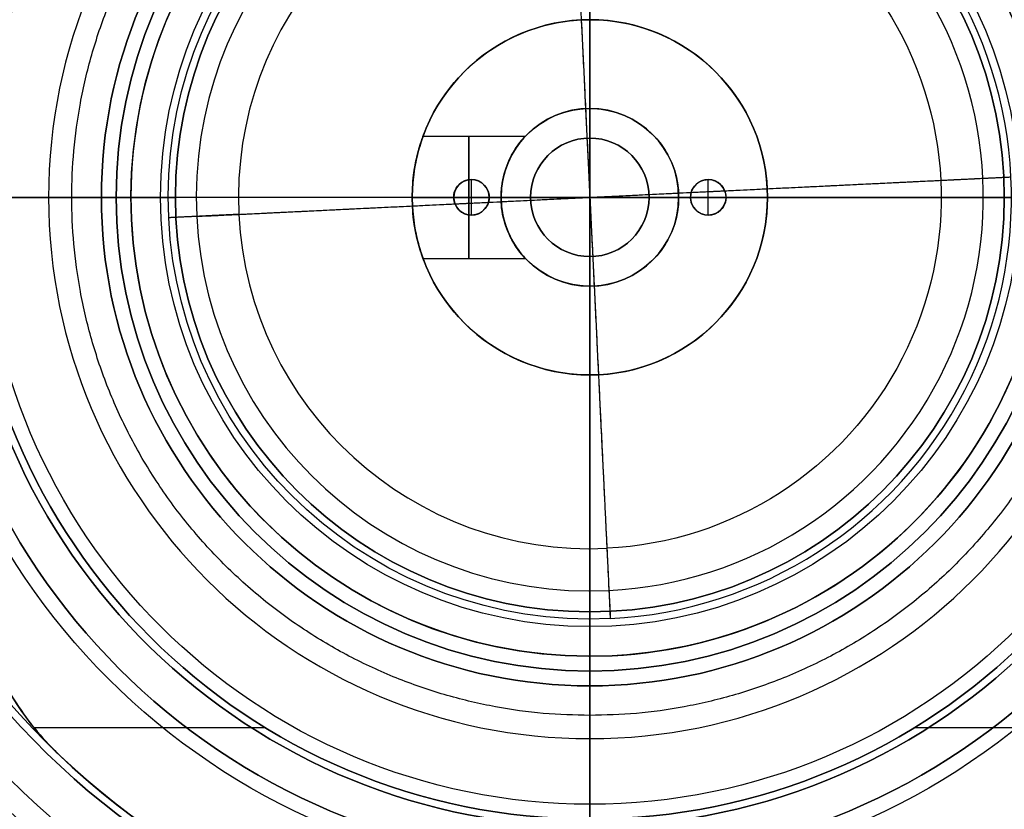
# Model space of a CAD drawing. Header units: millimetres. Extents: x -140 to 140, y -140 to 140.
# Tile 5 of 11: x -19 to 14, y -21 to 6. Entities that reach past the tile are written whole.
import ezdxf

# ---------------------------------------------------------------- set-up
doc = ezdxf.new("R2010")
doc.units = ezdxf.units.MM
doc.layers.add('Layer 01', color=7, linetype='Continuous')

msp = doc.modelspace()

# ---------------------------------------------------------------- linework, layer by layer
at = {"layer": 'Layer 01'}
for p, q in [((0, -16, -20.169), (0, 16, -20.169)), ((0, 3, -10), (0, 6, -10)), ((0, 6, -0.504), (0, 6, -10)), ((0, -6, -10), (0, 6, -10)), ((0, 2, -2.5), (0, 3, -2.5)), ((0, 3, -2.5), (0, 3, -10)), ((-5.633, 2.067, -5), (-2.174, 2.067, -5)), ((0, 2, -2.5), (0, 2, -0.056)), ((-4, -0.6, -2.004), (-4, 0.6, -2.004)), ((4, -0.6, -2.004), (4, 0.6, -2.004)), ((-21, 0, -15.669), (-16, 0, -15.669)), ((-16.5, 0, -14.719), (-21, 0, -14.719)), ((-14.5, 0, -24.669), (-20.5, 0, -24.669)), ((-16, 0, -23.169), (-16, 0, -15.669)), ((-16, 0, -23.169), (-14, 0, -23.169)), ((16, 0, -20.169), (-16, 0, -20.169)), ((-15.5, 0, -21.669), (-15.5, 0, -23.169)), ((-14, 0, -24.169), (-14, 0, -23.169)), ((-6, 0, -10), (6, 0, -10)), ((-6, 0, -10), (-6, 0, -0.504)), ((-4.6, 0, -2.004), (-4.6, 0, -0.295)), ((-4.6, 0, -2.004), (-3.4, 0, -2.004)), ((-3.4, 0, -2.004), (-3.4, 0, -0.161)), ((-2, 0, -2.5), (-3, 0, -2.5)), ((3, 0, -2.5), (2, 0, -2.5)), ((3.4, 0, -2.004), (3.4, 0, -0.161)), ((4.6, 0, -2.004), (4.6, 0, -0.295)), ((6, 0, -10), (6, 0, -0.504)), ((14, 0, -23.169), (16, 0, -23.169)), ((14, 0, -24.169), (14, 0, -23.169)), ((-23, 0, -12.719), (-16.5, 0, -12.719)), ((-15.5, 0, -21.669), (-14.242, 0, -21.669)), ((-14.242, 0, -23.169), (-15.5, 0, -23.169)), ((-3, 0, -10), (-6, 0, -10)), ((6, 0, -10), (3, 0, -10)), ((3.4, 0, -2.004), (4.6, 0, -2.004)), ((-5.633, -2.067, -5), (-2.174, -2.067, -5)), ((0, -3, -2.5), (0, -2, -2.5)), ((0, -2, -2.5), (0, -2, -0.056)), ((0, -6, -10), (0, -3, -10)), ((0, -3, -2.5), (0, -3, -10)), ((0, -6, -0.504), (0, -6, -10)), ((0, -16, -23.169), (0, -14, -23.169)), ((0, -15.5, -21.669), (0, -14.242, -21.669)), ((0, -15.5, -23.169), (0, -14.242, -23.169)), ((0, -20.5, -24.669), (0, -14.5, -24.669)), ((0, -15.5, -21.669), (0, -15.5, -23.169)), ((0, -21, -15.669), (0, -16, -15.669)), ((0, -16, -7.434), (0, -16, -20.169)), ((0, -23, -12.719), (0, -16.5, -12.719)), ((0, -21, -14.719), (0, -16.5, -14.719)), ((0, -16.5, -14.719), (0, -16.5, -12.719)), ((-18.78, -17.902, -20.669), (-10.978, -17.902, -20.669)), ((10.978, -17.902, -20.669), (18.78, -17.902, -20.669))]:
    msp.add_line(p, q, dxfattribs=at)
for radius in [29, 27.749]:
    msp.add_circle((0, 0, -14.669), radius, dxfattribs=at)
at = {"layer": 'Layer 01', "extrusion": (0, 0, -1)}
for centre, radius, start, end in [((0, 0, 105.718), 140, 360, 90), ((0, 0, 105.718), 140, 90, 180), ((0, 0, 105.718), 138, 90, 180), ((0, 0, 16.669), 26.25, 83.8182, 173.8182), ((0, 0, 20.669), 26.25, 83.8182, 173.8182), ((0, 0, 18.669), 26.25, 83.8182, 173.8182), ((0, 0, 16.669), 26.25, 353.8182, 83.8182), ((0, 0, 20.669), 26.25, 353.8182, 83.8182), ((0, 0, 18.669), 26.25, 353.8182, 83.8182), ((0, 0, 13.523), 26, 0, 90), ((0, 0, 13.523), 26, 90, 180), ((0, 0, 14.669), 22.5, 0, 90), ((0, 0, 16.669), 21.25, 353.8182, 173.8182), ((0, 0, 14.669), 22.5, 90, 180), ((0, 0, 20.669), 21, 0, 90), ((0, 0, 14.219), 21, 0, 90), ((0, 0, 14.719), 21, 0, 90), ((0, 0, 15.669), 21, 90, 180), ((0, 0, 20.669), 21, 90, 180), ((0, 0, 14.219), 21, 90, 180), ((0, 0, 14.719), 21, 90, 180), ((0, 0, 24.669), 20.5, 270, 90), ((0, 0, 24.669), 20.5, 90, 180), ((0, 0, 12.719), 16.5, 360, 90), ((0, 0, 22.419), 15.5, 357.2225, 177.2225), ((0, 0, 12.719), 16.5, 90, 180), ((0, 0, 15.669), 16, 0, 90), ((0, 0, 20.169), 16, 0, 180), ((0, 0, 13.802), 16, 0, 180), ((0, 0, 15.669), 16, 90, 180), ((0, 0, 23.169), 15.5, 87.2225, 177.2225), ((0, 0, 23.169), 15.5, 357.2225, 87.2225), ((0, 0, 24.669), 14.5, 270, 90), ((0, 0, 24.669), 14.5, 90, 180), ((0, 0, 21.669), 14.242, 267.2225, 87.2225), ((0, 0, 23.169), 14.242, 267.2225, 87.2225), ((0, 0, 23.169), 14, 360, 90), ((0, 0, 23.169), 14, 90, 180), ((0, 0, 23.385), 11.868, 87.2225, 267.2225), ((0, 0, 5.252), 6, 19.9953, 180), ((0, 0, 10), 6, 0, 90), ((0, 0, 0.504), 6, 270, 90), ((0, 0, 10), 6, 90, 180), ((0, 0, 0.504), 6, 90, 270), ((0, 0, 2.5), 3, 360, 90), ((0, 0, 6.25), 3, 33.2901, 180), ((0, 0, 2.5), 3, 90, 180), ((0, 0, 20.669), 26.25, 173.8182, 353.8182), ((0, 0, 18.669), 26.25, 173.8182, 353.8182), ((0, 0, 16.669), 21.25, 173.8182, 353.8182), ((0, 0, 0.056), 2, 0, 180), ((0, 0, 22.419), 15.5, 177.2225, 357.2225), ((0, 0, 23.169), 15.5, 177.2225, 267.2225), ((0, 0, 14.669), 22.5, 270, 0), ((0, 0, 20.669), 21, 270, 0), ((0, 0, 12.719), 16.5, 270, 360), ((0, 0, 20.169), 16, 180, 0), ((0, 0, 13.802), 16, 180, 0), ((0, 0, 23.169), 14, 270, 0), ((0, 0, 5.252), 6, 180, 340.0056), ((0, 0, 2.5), 3, 270, 0), ((0, 0, 6.25), 3, 180, 326.7197), ((0, 0, 0.056), 2, 180, 0), ((0, 0, 24.669), 14.5, 180, 270), ((0, 0, 24.669), 20.5, 180, 270), ((0, 0, 20.669), 21, 180, 270), ((0, 0, 15.669), 16, 180, 270), ((0, 0, 12.719), 23, 180, 270), ((0, 0, 14.219), 26, 180, 270), ((0, 0, 14.719), 21, 180, 270), ((0, 0, 105.718), 138, 180, 270), ((0, 0, 105.718), 138, 270, 360), ((0, 0, 14.219), 26, 270, 360), ((0, 0, 12.719), 23, 270, 360), ((0, 0, 14.719), 21, 270, 360), ((0, 0, 15.669), 16, 270, 360), ((0, 0, 15.669), 21, 180, 270), ((0, 0, 23.169), 14, 180, 270), ((0, 0, 12.719), 16.5, 180, 270), ((0, 0, 2.5), 3, 180, 270), ((0, 0, 14.669), 22.5, 180, 270), ((0, 0, 23.169), 15.5, 267.2225, 357.2225), ((11, -11.619, 20.669), 10, 313.4325, 0), ((0, 0, 21.494), 26, 226.5675, 270)]:
    msp.add_arc(centre, radius, start, end, dxfattribs=at)
at = {"layer": 'Layer 01', "extrusion": (-1, 0, 0)}
for radius, start, end in [(140, 180, 270), (138, 270, 0), (140, 270, 0)]:
    msp.add_arc((0, -105.718), radius, start, end, dxfattribs=at)
at = {"layer": 'Layer 01'}
for centre, radius, start, end in [((0, 0, -105.718), 138, 90, 180), ((0, 0, -14.219), 26, 90, 180), ((0, 0, -13.871), 26, 0, 180), ((0, 0, -14.219), 26, 360, 90), ((0, 0, -12.719), 23, 0, 180), ((0, 0, -16.669), 22.5, 90, 180), ((0, 0, -15.669), 22.5, 90, 270), ((0, 0, -16.669), 22.5, 0, 90), ((0, 0, -15.669), 22.5, 270, 90), ((0, 0, -20.669), 21.25, 6.1818, 186.1818), ((0, 0, -18.669), 21.25, 6.1818, 186.1818), ((0, 0, -15.669), 21, 90, 180), ((0, 0, -18.169), 21, 90, 270), ((0, 0, -14.469), 21, 0, 180), ((0, 0, -18.169), 21, 270, 90), ((0, 0, -6.155), 18.284, 90, 270), ((0, 0, -6.155), 18.284, 270, 90), ((0, 0, -14.719), 16.5, 90, 180), ((0, 0, -13.719), 16.5, 0, 180), ((0, 0, -14.719), 16.5, 0, 90), ((0, 0, -23.169), 16, 90, 180), ((0, 0, -19.419), 16, 90, 270), ((0, 0, -7.434), 16, 90, 180), ((0, 0, -23.169), 16, 0, 90), ((0, 0, -19.419), 16, 270, 90), ((0, 0, -7.434), 16, 0, 90), ((0, 0, -21.669), 15.5, 92.7775, 182.7775), ((0, 0, -21.669), 15.5, 2.7775, 92.7775), ((0, 0, -24.169), 14, 90, 180), ((0, 0, -23.669), 14, 90, 270), ((0, 0, -21.669), 14.242, 272.7775, 92.7775), ((0, 0, -23.169), 14.242, 272.7775, 92.7775), ((0, 0, -24.169), 14, 360, 90), ((0, 0, -23.669), 14, 270, 90), ((0, 0, -23.855), 13.293, 92.7775, 272.7775), ((0, 0, -23.855), 13.293, 272.7775, 92.7775), ((0, 0, -23.385), 11.868, 92.7775, 272.7775), ((0, 0, -0.504), 6, 90, 180), ((0, 0, -10), 6, 90, 270), ((0, 0, -5.252), 6, 90, 270), ((0, 0, -0.504), 6, 0, 90), ((0, 0, -10), 6, 270, 90), ((0, 0, -5.252), 6, 270, 90), ((0, 0, -10), 3, 90, 180), ((0, 0, -10), 3, 0, 90), ((0, 0, -16.669), 26.25, 186.1818, 6.1818), ((0, 0, -20.669), 21.25, 186.1818, 6.1818), ((0, 0, -18.669), 21.25, 186.1818, 6.1818), ((0, 0, -2.5), 2, 0, 180), ((0, 0, -1.278), 2, 0, 180), ((0, 0, -21.669), 15.5, 272.7775, 2.7775), ((-4, 0, -2.004), 0.6, 90, 180), ((-4, 0, -1.116), 0.6, 90, 270), ((-4, 0, -2.004), 0.6, 360, 90), ((-4, 0, -1.082), 0.6, 270, 90), ((4, 0, -2.004), 0.6, 90, 180), ((4, 0, -1.082), 0.6, 90, 270), ((4, 0, -2.004), 0.6, 0, 90), ((4, 0, -1.116), 0.6, 270, 90), ((0, 0, -13.871), 26, 180, 0), ((0, 0, -16.669), 22.5, 180, 270), ((0, 0, -15.669), 21, 180, 270), ((0, 0, -14.219), 21, 180, 270), ((0, 0, -14.469), 21, 180, 0), ((0, 0, -13.719), 16.5, 180, 0), ((0, 0, -23.169), 16, 180, 270), ((0, 0, -7.434), 16, 180, 270), ((0, 0, -0.504), 6, 180, 270), ((-4, 0, -2.004), 0.6, 180, 270), ((0, 0, -2.5), 2, 180, 0), ((0, 0, -1.278), 2, 180, 0), ((0, 0, -24.169), 14, 270, 0), ((0, 0, -23.169), 16, 270, 0), ((0, 0, -13.523), 26, 270, 360), ((0, 0, -14.719), 16.5, 270, 0), ((0, 0, -14.219), 21, 270, 360), ((0, 0, -10), 3, 270, 360), ((0, 0, -7.434), 16, 270, 360), ((0, 0, -105.718), 140, 270, 0), ((0, 0, -16.669), 22.5, 270, 0), ((4, 0, -2.004), 0.6, 270, 360), ((0, 0, -105.718), 140, 180, 270), ((0, 0, -13.523), 26, 180, 270), ((0, 0, -14.719), 16.5, 180, 270), ((0, 0, -24.169), 14, 180, 270), ((0, 0, -10), 6, 180, 270), ((-4, 0, -2.004), 0.6, 270, 0), ((0, 0, -10), 3, 180, 270), ((0, 0, -10), 6, 270, 0), ((0, 0, -0.504), 6, 270, 0), ((4, 0, -2.004), 0.6, 180, 270), ((0, 0, -21.669), 15.5, 182.7775, 272.7775), ((0, 0, -21.494), 26, 226.5675, 270), ((0, 0, -20.669), 26, 226.5675, 313.4325), ((0, 0, -21.082), 26, 226.5675, 313.4325)]:
    msp.add_arc(centre, radius, start, end, dxfattribs=at)
at = {"layer": 'Layer 01', "extrusion": (1, 0, 0)}
for centre, radius, start, end in [((0, -105.718), 138, 270, 0), ((0, -5, -4.083), 2.067, 270, 90), ((0, -5, -4.087), 2.067, 90, 270), ((-17.5, -7.434), 1.5, 0, 121.4926)]:
    msp.add_arc(centre, radius, start, end, dxfattribs=at)
at = {"layer": 'Layer 01', "extrusion": (0.998825, 0.048457, 6.47241e-16)}
msp.add_arc((-14.242, -24.169), 2.5, 18.2928, 90, dxfattribs=at)
at = {"layer": 'Layer 01', "extrusion": (0.998825, 0.048457, 6.01732e-15)}
msp.add_arc((-14.242, -24.169), 1, 18.2928, 90, dxfattribs=at)
at = {"layer": 'Layer 01'}
for points, weights, knots in [([(137.98, 0, -102.452), (137.98, 137.98, -102.452), (0, 137.98, -102.452), (-137.98, 137.98, -102.452), (-137.98, 0, -102.452)], [1, 0.707106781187, 1, 0.707106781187, 1], [0, 0, 0, 276, 276, 552, 552, 552]), ([(137.848, 0, -98.882), (137.848, 137.848, -98.882), (0, 137.848, -98.882), (-137.848, 137.848, -98.882), (-137.848, 0, -98.882)], [1, 0.707106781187, 1, 0.707106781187, 1], [0, 0, 0, 276, 276, 552, 552, 552]), ([(137.708, 0, -96.989), (137.708, 137.708, -96.989), (0, 137.708, -96.989), (-137.708, 137.708, -96.989), (-137.708, 0, -96.989)], [1, 0.707106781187, 1, 0.707106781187, 1], [0, 0, 0, 276, 276, 552, 552, 552]), ([(137.219, 0, -92.999), (137.219, 137.219, -92.999), (0, 137.219, -92.999), (-137.219, 137.219, -92.999), (-137.219, 0, -92.999)], [1, 0.707106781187, 1, 0.707106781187, 1], [0, 0, 0, 276, 276, 552, 552, 552]), ([(136.849, 0, -90.909), (136.849, 136.849, -90.909), (0, 136.849, -90.909), (-136.849, 136.849, -90.909), (-136.849, 0, -90.909)], [1, 0.707106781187, 1, 0.707106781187, 1], [0, 0, 0, 276, 276, 552, 552, 552]), ([(135.808, 0, -86.556), (135.808, 135.808, -86.556), (0, 135.808, -86.556), (-135.808, 135.808, -86.556), (-135.808, 0, -86.556)], [1, 0.707106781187, 1, 0.707106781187, 1], [0, 0, 0, 276, 276, 552, 552, 552]), ([(135.117, 0, -84.301), (135.117, 135.117, -84.301), (0, 135.117, -84.301), (-135.117, 135.117, -84.301), (-135.117, 0, -84.301)], [1, 0.707106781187, 1, 0.707106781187, 1], [0, 0, 0, 276, 276, 552, 552, 552]), ([(133.354, 0, -79.654), (133.354, 133.354, -79.654), (0, 133.354, -79.654), (-133.354, 133.354, -79.654), (-133.354, 0, -79.654)], [1, 0.707106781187, 1, 0.707106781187, 1], [0, 0, 0, 276, 276, 552, 552, 552]), ([(132.265, 0, -77.271), (132.265, 132.265, -77.271), (0, 132.265, -77.271), (-132.265, 132.265, -77.271), (-132.265, 0, -77.271)], [1, 0.707106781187, 1, 0.707106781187, 1], [0, 0, 0, 276, 276, 552, 552, 552]), ([(129.641, 0, -72.405), (129.641, 129.641, -72.405), (0, 129.641, -72.405), (-129.641, 129.641, -72.405), (-129.641, 0, -72.405)], [1, 0.707106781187, 1, 0.707106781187, 1], [0, 0, 0, 276, 276, 552, 552, 552]), ([(128.092, 0, -69.933), (128.092, 128.092, -69.933), (0, 128.092, -69.933), (-128.092, 128.092, -69.933), (-128.092, 0, -69.933)], [1, 0.707106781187, 1, 0.707106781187, 1], [0, 0, 0, 276, 276, 552, 552, 552]), ([(124.497, 0, -64.937), (124.497, 124.497, -64.937), (0, 124.497, -64.937), (-124.497, 124.497, -64.937), (-124.497, 0, -64.937)], [1, 0.707106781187, 1, 0.707106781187, 1], [0, 0, 0, 276, 276, 552, 552, 552]), ([(122.442, 0, -62.423), (122.442, 122.442, -62.423), (0, 122.442, -62.423), (-122.442, 122.442, -62.423), (-122.442, 0, -62.423)], [1, 0.707106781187, 1, 0.707106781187, 1], [0, 0, 0, 276, 276, 552, 552, 552]), ([(117.802, 0, -57.392), (117.802, 117.802, -57.392), (0, 117.802, -57.392), (-117.802, 117.802, -57.392), (-117.802, 0, -57.392)], [1, 0.707106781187, 1, 0.707106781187, 1], [0, 0, 0, 276, 276, 552, 552, 552]), ([(115.212, 0, -54.887), (115.212, 115.212, -54.887), (0, 115.212, -54.887), (-115.212, 115.212, -54.887), (-115.212, 0, -54.887)], [1, 0.707106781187, 1, 0.707106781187, 1], [0, 0, 0, 276, 276, 552, 552, 552]), ([(113.75, 0, -50.885), (113.75, 113.75, -50.885), (0, 113.75, -50.885), (-113.75, 113.75, -50.885), (-113.75, 0, -50.885)], [1, 0.707106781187, 1, 0.707106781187, 1], [0, 0, 0, 280, 280, 560, 560, 560]), ([(109.486, 0, -49.927), (109.486, 109.486, -49.927), (0, 109.486, -49.927), (-109.486, 109.486, -49.927), (-109.486, 0, -49.927)], [1, 0.707106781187, 1, 0.707106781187, 1], [0, 0, 0, 276, 276, 552, 552, 552]), ([(106.351, 0, -47.484), (106.351, 106.351, -47.484), (0, 106.351, -47.484), (-106.351, 106.351, -47.484), (-106.351, 0, -47.484)], [1, 0.707106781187, 1, 0.707106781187, 1], [0, 0, 0, 276, 276, 552, 552, 552]), ([(99.537, 0, -42.707), (99.537, 99.537, -42.707), (0, 99.537, -42.707), (-99.537, 99.537, -42.707), (-99.537, 0, -42.707)], [1, 0.707106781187, 1, 0.707106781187, 1], [0, 0, 0, 276, 276, 552, 552, 552]), ([(95.863, 0, -40.386), (95.863, 95.863, -40.386), (0, 95.863, -40.386), (-95.863, 95.863, -40.386), (-95.863, 0, -40.386)], [1, 0.707106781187, 1, 0.707106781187, 1], [0, 0, 0, 276, 276, 552, 552, 552]), ([(87.994, 0, -35.909), (87.994, 87.994, -35.909), (0, 87.994, -35.909), (-87.994, 87.994, -35.909), (-87.994, 0, -35.909)], [1, 0.707106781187, 1, 0.707106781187, 1], [0, 0, 0, 276, 276, 552, 552, 552]), ([(83.807, 0, -33.767), (83.807, 83.807, -33.767), (0, 83.807, -33.767), (-83.807, 83.807, -33.767), (-83.807, 0, -33.767)], [1, 0.707106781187, 1, 0.707106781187, 1], [0, 0, 0, 276, 276, 552, 552, 552]), ([(74.951, 0, -29.711), (74.951, 74.951, -29.711), (0, 74.951, -29.711), (-74.951, 74.951, -29.711), (-74.951, 0, -29.711)], [1, 0.707106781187, 1, 0.707106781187, 1], [0, 0, 0, 276, 276, 552, 552, 552]), ([(70.294, 0, -27.811), (70.294, 70.294, -27.811), (0, 70.294, -27.811), (-70.294, 70.294, -27.811), (-70.294, 0, -27.811)], [1, 0.707106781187, 1, 0.707106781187, 1], [0, 0, 0, 276, 276, 552, 552, 552]), ([(60.556, 0, -24.302), (60.556, 60.556, -24.302), (0, 60.556, -24.302), (-60.556, 60.556, -24.302), (-60.556, 0, -24.302)], [1, 0.707106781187, 1, 0.707106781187, 1], [0, 0, 0, 276, 276, 552, 552, 552]), ([(55.491, 0, -22.707), (55.491, 55.491, -22.707), (0, 55.491, -22.707), (-55.491, 55.491, -22.707), (-55.491, 0, -22.707)], [1, 0.707106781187, 1, 0.707106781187, 1], [0, 0, 0, 276, 276, 552, 552, 552]), ([(45.009, 0, -19.874), (45.009, 45.009, -19.874), (0, 45.009, -19.874), (-45.009, 45.009, -19.874), (-45.009, 0, -19.874)], [1, 0.707106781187, 1, 0.707106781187, 1], [0, 0, 0, 276, 276, 552, 552, 552]), ([(39.613, 0, -18.65), (39.613, 39.613, -18.65), (0, 39.613, -18.65), (-39.613, 39.613, -18.65), (-39.613, 0, -18.65)], [1, 0.707106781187, 1, 0.707106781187, 1], [0, 0, 0, 276, 276, 552, 552, 552]), ([(0, -17.5, -5.934), (-17.5, -17.5, -5.934), (-17.5, 0, -5.934), (-17.5, 17.5, -5.934), (0, 17.5, -5.934)], [1, 0.707106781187, 1, 0.707106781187, 1], [54.977871, 54.977871, 54.977871, 82.466807, 82.466807, 109.955743, 109.955743, 109.955743]), ([(0, 17.5, -5.934), (17.5, 17.5, -5.934), (17.5, 0, -5.934), (17.5, -17.5, -5.934), (0, -17.5, -5.934)], [1, 0.707106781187, 1, 0.707106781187, 1], [0, 0, 0, 27.488936, 27.488936, 54.977871, 54.977871, 54.977871]), ([(-0.644, 13.277, -23.855), (-0.49, 10.105, -33.461), (0, 0, -33.461), (0.49, -10.105, -33.461), (0.644, -13.277, -23.855)], [0.901649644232, 0.769627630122, 1, 0.769627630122, 0.901649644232], [7.214717, 7.214717, 7.214717, 33.79899, 33.79899, 60.383263, 60.383263, 60.383263]), ([(-0.575, 11.854, -23.385), (-0.438, 9.022, -31.961), (0, 0, -31.961), (0.438, -9.022, -31.961), (0.575, -11.854, -23.385)], [0.901649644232, 0.769627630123, 1, 0.769627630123, 0.901649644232], [-1.235495, -1.235495, -1.235495, 0, 0, 1.235495, 1.235495, 1.235495]), ([(-13.277, -0.644, -23.855), (-10.105, -0.49, -33.461), (0, 0, -33.461), (10.105, 0.49, -33.461), (13.277, 0.644, -23.855)], [0.901649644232, 0.769627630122, 1, 0.769627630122, 0.901649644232], [61.976867, 61.976867, 61.976867, 84, 84, 106.023133, 106.023133, 106.023133]), ([(-11.854, -0.575, -23.385), (-9.022, -0.438, -31.961), (0, 0, -31.961), (9.022, 0.438, -31.961), (11.854, 0.575, -23.385)], [0.901649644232, 0.769627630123, 1, 0.769627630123, 0.901649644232], [3.476894, 3.476894, 3.476894, 4.712389, 4.712389, 5.947884, 5.947884, 5.947884]), ([(-137.98, 0, -102.452), (-137.98, -137.98, -102.452), (0, -137.98, -102.452), (137.98, -137.98, -102.452), (137.98, 0, -102.452)], [1, 0.707106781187, 1, 0.707106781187, 1], [552, 552, 552, 828, 828, 1104, 1104, 1104]), ([(-137.848, 0, -98.882), (-137.848, -137.848, -98.882), (0, -137.848, -98.882), (137.848, -137.848, -98.882), (137.848, 0, -98.882)], [1, 0.707106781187, 1, 0.707106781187, 1], [552, 552, 552, 828, 828, 1104, 1104, 1104]), ([(-137.708, 0, -96.989), (-137.708, -137.708, -96.989), (0, -137.708, -96.989), (137.708, -137.708, -96.989), (137.708, 0, -96.989)], [1, 0.707106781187, 1, 0.707106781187, 1], [552, 552, 552, 828, 828, 1104, 1104, 1104]), ([(-137.219, 0, -92.999), (-137.219, -137.219, -92.999), (0, -137.219, -92.999), (137.219, -137.219, -92.999), (137.219, 0, -92.999)], [1, 0.707106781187, 1, 0.707106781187, 1], [552, 552, 552, 828, 828, 1104, 1104, 1104]), ([(-136.849, 0, -90.909), (-136.849, -136.849, -90.909), (0, -136.849, -90.909), (136.849, -136.849, -90.909), (136.849, 0, -90.909)], [1, 0.707106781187, 1, 0.707106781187, 1], [552, 552, 552, 828, 828, 1104, 1104, 1104]), ([(-135.808, 0, -86.556), (-135.808, -135.808, -86.556), (0, -135.808, -86.556), (135.808, -135.808, -86.556), (135.808, 0, -86.556)], [1, 0.707106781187, 1, 0.707106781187, 1], [552, 552, 552, 828, 828, 1104, 1104, 1104]), ([(-135.117, 0, -84.301), (-135.117, -135.117, -84.301), (0, -135.117, -84.301), (135.117, -135.117, -84.301), (135.117, 0, -84.301)], [1, 0.707106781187, 1, 0.707106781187, 1], [552, 552, 552, 828, 828, 1104, 1104, 1104]), ([(-133.354, 0, -79.654), (-133.354, -133.354, -79.654), (0, -133.354, -79.654), (133.354, -133.354, -79.654), (133.354, 0, -79.654)], [1, 0.707106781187, 1, 0.707106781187, 1], [552, 552, 552, 828, 828, 1104, 1104, 1104]), ([(-132.265, 0, -77.271), (-132.265, -132.265, -77.271), (0, -132.265, -77.271), (132.265, -132.265, -77.271), (132.265, 0, -77.271)], [1, 0.707106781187, 1, 0.707106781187, 1], [552, 552, 552, 828, 828, 1104, 1104, 1104]), ([(-129.641, 0, -72.405), (-129.641, -129.641, -72.405), (0, -129.641, -72.405), (129.641, -129.641, -72.405), (129.641, 0, -72.405)], [1, 0.707106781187, 1, 0.707106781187, 1], [552, 552, 552, 828, 828, 1104, 1104, 1104]), ([(-128.092, 0, -69.933), (-128.092, -128.092, -69.933), (0, -128.092, -69.933), (128.092, -128.092, -69.933), (128.092, 0, -69.933)], [1, 0.707106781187, 1, 0.707106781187, 1], [552, 552, 552, 828, 828, 1104, 1104, 1104]), ([(-124.497, 0, -64.937), (-124.497, -124.497, -64.937), (0, -124.497, -64.937), (124.497, -124.497, -64.937), (124.497, 0, -64.937)], [1, 0.707106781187, 1, 0.707106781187, 1], [552, 552, 552, 828, 828, 1104, 1104, 1104]), ([(-122.442, 0, -62.423), (-122.442, -122.442, -62.423), (0, -122.442, -62.423), (122.442, -122.442, -62.423), (122.442, 0, -62.423)], [1, 0.707106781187, 1, 0.707106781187, 1], [552, 552, 552, 828, 828, 1104, 1104, 1104]), ([(-117.802, 0, -57.392), (-117.802, -117.802, -57.392), (0, -117.802, -57.392), (117.802, -117.802, -57.392), (117.802, 0, -57.392)], [1, 0.707106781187, 1, 0.707106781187, 1], [552, 552, 552, 828, 828, 1104, 1104, 1104]), ([(-115.212, 0, -54.887), (-115.212, -115.212, -54.887), (0, -115.212, -54.887), (115.212, -115.212, -54.887), (115.212, 0, -54.887)], [1, 0.707106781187, 1, 0.707106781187, 1], [552, 552, 552, 828, 828, 1104, 1104, 1104]), ([(-113.75, 0, -50.885), (-113.75, -113.75, -50.885), (0, -113.75, -50.885), (113.75, -113.75, -50.885), (113.75, 0, -50.885)], [1, 0.707106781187, 1, 0.707106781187, 1], [560, 560, 560, 840, 840, 1120, 1120, 1120]), ([(-109.486, 0, -49.927), (-109.486, -109.486, -49.927), (0, -109.486, -49.927), (109.486, -109.486, -49.927), (109.486, 0, -49.927)], [1, 0.707106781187, 1, 0.707106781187, 1], [552, 552, 552, 828, 828, 1104, 1104, 1104]), ([(-106.351, 0, -47.484), (-106.351, -106.351, -47.484), (0, -106.351, -47.484), (106.351, -106.351, -47.484), (106.351, 0, -47.484)], [1, 0.707106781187, 1, 0.707106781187, 1], [552, 552, 552, 828, 828, 1104, 1104, 1104]), ([(-99.537, 0, -42.707), (-99.537, -99.537, -42.707), (0, -99.537, -42.707), (99.537, -99.537, -42.707), (99.537, 0, -42.707)], [1, 0.707106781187, 1, 0.707106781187, 1], [552, 552, 552, 828, 828, 1104, 1104, 1104]), ([(-95.863, 0, -40.386), (-95.863, -95.863, -40.386), (0, -95.863, -40.386), (95.863, -95.863, -40.386), (95.863, 0, -40.386)], [1, 0.707106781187, 1, 0.707106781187, 1], [552, 552, 552, 828, 828, 1104, 1104, 1104]), ([(-87.994, 0, -35.909), (-87.994, -87.994, -35.909), (0, -87.994, -35.909), (87.994, -87.994, -35.909), (87.994, 0, -35.909)], [1, 0.707106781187, 1, 0.707106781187, 1], [552, 552, 552, 828, 828, 1104, 1104, 1104]), ([(-83.807, 0, -33.767), (-83.807, -83.807, -33.767), (0, -83.807, -33.767), (83.807, -83.807, -33.767), (83.807, 0, -33.767)], [1, 0.707106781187, 1, 0.707106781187, 1], [552, 552, 552, 828, 828, 1104, 1104, 1104]), ([(-74.951, 0, -29.711), (-74.951, -74.951, -29.711), (0, -74.951, -29.711), (74.951, -74.951, -29.711), (74.951, 0, -29.711)], [1, 0.707106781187, 1, 0.707106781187, 1], [552, 552, 552, 828, 828, 1104, 1104, 1104]), ([(-70.294, 0, -27.811), (-70.294, -70.294, -27.811), (0, -70.294, -27.811), (70.294, -70.294, -27.811), (70.294, 0, -27.811)], [1, 0.707106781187, 1, 0.707106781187, 1], [552, 552, 552, 828, 828, 1104, 1104, 1104]), ([(-60.556, 0, -24.302), (-60.556, -60.556, -24.302), (0, -60.556, -24.302), (60.556, -60.556, -24.302), (60.556, 0, -24.302)], [1, 0.707106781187, 1, 0.707106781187, 1], [552, 552, 552, 828, 828, 1104, 1104, 1104]), ([(-55.491, 0, -22.707), (-55.491, -55.491, -22.707), (0, -55.491, -22.707), (55.491, -55.491, -22.707), (55.491, 0, -22.707)], [1, 0.707106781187, 1, 0.707106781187, 1], [552, 552, 552, 828, 828, 1104, 1104, 1104]), ([(-45.009, 0, -19.874), (-45.009, -45.009, -19.874), (0, -45.009, -19.874), (45.009, -45.009, -19.874), (45.009, 0, -19.874)], [1, 0.707106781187, 1, 0.707106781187, 1], [552, 552, 552, 828, 828, 1104, 1104, 1104]), ([(-39.613, 0, -18.65), (-39.613, -39.613, -18.65), (0, -39.613, -18.65), (39.613, -39.613, -18.65), (39.613, 0, -18.65)], [1, 0.707106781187, 1, 0.707106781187, 1], [552, 552, 552, 828, 828, 1104, 1104, 1104]), ([(-16, 0, -7.434), (-16, 0, -5.934), (-17.5, 0, -5.934), (-17.923, 0, -5.934), (-18.284, 0, -6.155)], [1, 0.707106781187, 1, 0.895422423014, 0.86552373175], [4.712389, 4.712389, 4.712389, 7.068583, 7.068583, 7.909863, 7.909863, 7.909863])]:
    msp.add_rational_spline(points, weights, degree=2, knots=knots, dxfattribs=at)
for points, weights in [([(0, 0, -243.718), (0, 138, -243.718), (0, 138, -105.718)], [1, 0.707106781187, 1]), ([(0, 6, -0.504), (0, 4.013, -0.168), (0, 2, -0.056)], [0.940519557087, 0.957634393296, 0.978117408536]), ([(11.854, 0.575, -23.385), (12.421, 0.603, -21.669), (14.225, 0.69, -21.669)], [0.901649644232, 0.769627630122, 1]), ([(13.277, 0.644, -23.855), (13.503, 0.655, -23.169), (14.225, 0.69, -23.169)], [0.901649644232, 0.769627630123, 1]), ([(0, 0, -245.718), (-140, 0, -245.718), (-140, 0, -105.718)], [1, 0.707106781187, 1]), ([(0, 0, -243.718), (-138, 0, -243.718), (-138, 0, -105.718)], [1, 0.707106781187, 1]), ([(-6, 0, -0.504), (-20.367, 0, -2.932), (-29, 0, -14.669)], [0.940519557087, 0.832914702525, 0.858451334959]), ([(-18.284, 0, -6.155), (-23.804, 0, -9.537), (-27.749, 0, -14.669)], [0.86552373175, 0.846972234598, 0.857171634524]), ([(-4.6, 0, -0.295), (-5.302, 0, -0.386), (-6, 0, -0.504)], [0.952805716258, 0.946459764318, 0.940519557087]), ([(-2, 0, -0.056), (-2.701, 0, -0.095), (-3.4, 0, -0.161)], [0.978117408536, 0.970883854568, 0.964070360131]), ([(0, 0, -243.718), (138, 0, -243.718), (138, 0, -105.718)], [1, 0.707106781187, 1]), ([(0, 0, -245.718), (140, 0, -245.718), (140, 0, -105.718)], [1, 0.707106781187, 1]), ([(3.4, 0, -0.161), (2.701, 0, -0.095), (2, 0, -0.056)], [0.964070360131, 0.970883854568, 0.978117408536]), ([(6, 0, -0.504), (5.302, 0, -0.386), (4.6, 0, -0.295)], [0.940519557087, 0.946459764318, 0.952805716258]), ([(29, 0, -14.669), (20.367, 0, -2.932), (6, 0, -0.504)], [0.858451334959, 0.832914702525, 0.940519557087]), ([(-11.854, -0.575, -23.385), (-12.421, -0.603, -21.669), (-14.225, -0.69, -21.669)], [0.901649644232, 0.769627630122, 1]), ([(-13.277, -0.644, -23.855), (-13.503, -0.655, -23.169), (-14.225, -0.69, -23.169)], [0.901649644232, 0.769627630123, 1]), ([(0, -2, -0.056), (0, -4.013, -0.168), (0, -6, -0.504)], [0.978117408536, 0.957634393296, 0.940519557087]), ([(0, -6, -0.504), (0, -20.367, -2.932), (0, -29, -14.669)], [0.940519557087, 0.832914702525, 0.858451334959]), ([(0, -18.284, -6.155), (0, -23.804, -9.537), (0, -27.749, -14.669)], [0.86552373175, 0.846972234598, 0.857171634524])]:
    msp.add_rational_spline(points, weights, degree=2, dxfattribs=at)
for points, knots in [([(29.467, 0, -14.742), (29.467, 2.204, -14.742), (28.971, 6.612, -14.742), (26.773, 12.893, -14.742), (23.233, 18.527, -14.742), (18.005, 23.756, -14.742), (10.928, 27.843, -14.742), (2.236, 29.827, -14.742), (-6.655, 29.161, -14.742), (-14.955, 25.903, -14.742), (-21.926, 20.345, -14.742), (-26.948, 12.978, -14.742), (-29.138, 5.878, -14.742), (-29.467, 1.47, -14.742), (-29.467, 0, -14.742)], [-186.804997, -186.804997, -186.804997, -186.804997, -180.13339, -173.461783, -166.790176, -160.118569, -151.223093, -142.327617, -133.432141, -124.536665, -115.641189, -106.745713, -97.850237, -93.402167, -93.402167, -93.402167, -93.402167]), ([(-28.679, -4.322, -14.688), (-29.11, -1.462, -14.688), (-29.11, 4.388, -14.688), (-26.523, 12.773, -14.688), (-21.58, 20.023, -14.688), (-14.719, 25.495, -14.688), (-6.55, 28.7, -14.688), (2.2, 29.356, -14.688), (10.756, 27.404, -14.688), (17.721, 23.381, -14.688), (22.866, 18.234, -14.688), (26.351, 12.689, -14.688), (28.513, 6.508, -14.688), (29.002, 2.169, -14.688), (29.002, 0, -14.688)], [88.954761, 88.954761, 88.954761, 88.954761, 97.850237, 106.745713, 115.641189, 124.536665, 133.432141, 142.327617, 151.223093, 160.118569, 166.790176, 173.461783, 180.13339, 186.804997, 186.804997, 186.804997, 186.804997]), ([(-28.831, 4.346, -16.718), (-28.397, 7.221, -16.718), (-26.664, 12.841, -16.718), (-21.694, 20.13, -16.718), (-14.797, 25.63, -16.718), (-7.269, 28.584, -16.718), (0, 29.402, -16.718), (6.543, 28.665, -16.718), (12.757, 26.49, -16.718), (18.332, 22.987, -16.718), (22.988, 18.332, -16.718), (26.491, 12.756, -16.718), (28.665, 6.542, -16.718), (29.156, 2.181, -16.718), (29.156, 0, -16.718)], [-88.016156, -88.016156, -88.016156, -88.016156, -79.214541, -70.412925, -61.611309, -52.809694, -46.208482, -39.60727, -33.006059, -26.404847, -19.803635, -13.202423, -6.601212, 0, 0, 0, 0]), ([(-28.216, -4.253, -14.669), (-28.64, -1.439, -14.669), (-28.64, 4.317, -14.669), (-26.095, 12.567, -14.669), (-21.232, 19.7, -14.669), (-14.481, 25.083, -14.669), (-6.445, 28.238, -14.669), (2.165, 28.882, -14.669), (10.582, 26.961, -14.669), (17.435, 23.004, -14.669), (22.497, 17.94, -14.669), (25.926, 12.485, -14.669), (28.053, 6.403, -14.669), (28.534, 2.134, -14.669), (28.534, 0, -14.669)], [88.954761, 88.954761, 88.954761, 88.954761, 97.850237, 106.745713, 115.641189, 124.536665, 133.432141, 142.327617, 151.223093, 160.118569, 166.790176, 173.461783, 180.13339, 186.804997, 186.804997, 186.804997, 186.804997]), ([(28.846, 0, -16.681), (28.846, 2.158, -16.681), (28.36, 6.473, -16.681), (26.209, 12.621, -16.681), (22.743, 18.137, -16.681), (18.137, 22.743, -16.681), (12.622, 26.208, -16.681), (6.473, 28.36, -16.681), (0, 29.089, -16.681), (-7.192, 28.28, -16.681), (-14.64, 25.358, -16.681), (-21.464, 19.916, -16.681), (-26.38, 12.705, -16.681), (-28.096, 7.144, -16.681), (-28.524, 4.3, -16.681)], [0, 0, 0, 0, 6.601212, 13.202423, 19.803635, 26.404847, 33.006059, 39.60727, 46.208482, 52.809694, 61.611309, 70.412925, 79.214541, 88.016156, 88.016156, 88.016156, 88.016156]), ([(28.534, 0, -16.669), (28.534, 2.134, -16.669), (28.054, 6.403, -16.669), (25.926, 12.484, -16.669), (22.497, 17.941, -16.669), (17.941, 22.497, -16.669), (12.485, 25.925, -16.669), (6.403, 28.054, -16.669), (0, 28.775, -16.669), (-7.114, 27.974, -16.669), (-14.482, 25.084, -16.669), (-21.232, 19.7, -16.669), (-26.095, 12.567, -16.669), (-27.792, 7.067, -16.669), (-28.216, 4.253, -16.669)], [0, 0, 0, 0, 6.601212, 13.202423, 19.803635, 26.404847, 33.006059, 39.60727, 46.208482, 52.809694, 61.611309, 70.412925, 79.214541, 88.016156, 88.016156, 88.016156, 88.016156]), ([(-28.524, 4.3, -16.681), (-28.953, 1.455, -16.681), (-28.953, -4.364, -16.681), (-26.381, -12.704, -16.681), (-21.464, -19.915, -16.681), (-14.64, -25.357, -16.681), (-6.516, -28.546, -16.681), (2.188, -29.198, -16.681), (10.697, -27.256, -16.681), (17.626, -23.255, -16.681), (22.743, -18.137, -16.681), (26.209, -12.622, -16.681), (28.36, -6.473, -16.681), (28.846, -2.158, -16.681), (28.846, 0, -16.681)], [88.016156, 88.016156, 88.016156, 88.016156, 96.817772, 105.619388, 114.421003, 123.222619, 132.024234, 140.82585, 149.627466, 158.429081, 165.030293, 171.631505, 178.232716, 184.833928, 184.833928, 184.833928, 184.833928]), ([(-28.216, 4.253, -16.669), (-28.64, 1.439, -16.669), (-28.64, -4.317, -16.669), (-26.095, -12.567, -16.669), (-21.232, -19.7, -16.669), (-14.482, -25.083, -16.669), (-6.445, -28.237, -16.669), (2.164, -28.882, -16.669), (10.582, -26.962, -16.669), (17.435, -23.004, -16.669), (22.497, -17.941, -16.669), (25.925, -12.485, -16.669), (28.053, -6.403, -16.669), (28.534, -2.134, -16.669), (28.534, 0, -16.669)], [88.016156, 88.016156, 88.016156, 88.016156, 96.817772, 105.619388, 114.421003, 123.222619, 132.024234, 140.82585, 149.627466, 158.429081, 165.030293, 171.631505, 178.232716, 184.833928, 184.833928, 184.833928, 184.833928]), ([(-6, 0, -7.067), (-6, 0.285, -7.067), (-5.977, 0.589, -7.004), (-5.938, 0.862, -6.879), (-5.908, 1.07, -6.783), (-5.868, 1.26, -6.652), (-5.83, 1.418, -6.504), (-5.805, 1.521, -6.407), (-5.78, 1.614, -6.3), (-5.755, 1.697, -6.179), (-5.705, 1.866, -5.936), (-5.662, 1.986, -5.647), (-5.644, 2.037, -5.353), (-5.63, 2.076, -5.128), (-5.629, 2.077, -4.908), (-5.642, 2.043, -4.683), (-5.658, 1.997, -4.392), (-5.699, 1.885, -4.103), (-5.747, 1.722, -3.857), (-5.773, 1.638, -3.729), (-5.8, 1.541, -3.615), (-5.826, 1.435, -3.513), (-5.877, 1.228, -3.312), (-5.93, 0.961, -3.144), (-5.962, 0.671, -3.045), (-5.984, 0.479, -2.979), (-5.997, 0.278, -2.943), (-5.999, 0.083, -2.935), (-6, 0.056, -2.934), (-6, 0.028, -2.933), (-6, 0, -2.933)], [-6.583898, -6.583898, -6.583898, -6.583898, -5.68467, -5.68467, -5.68467, -4.999373, -4.999373, -4.999373, -4.563324, -4.563324, -4.563324, -3.648243, -3.648243, -3.648243, -2.971482, -2.971482, -2.971482, -2.064976, -2.064976, -2.064976, -1.607882, -1.607882, -1.607882, -0.68683, -0.68683, -0.68683, -0.083398, -0.083398, -0.083398, 0, 0, 0, 0]), ([(-3, 0, -2.933), (-3, 0.123, -2.933), (-2.992, 0.246, -2.944), (-2.977, 0.369, -2.966), (-2.941, 0.661, -3.019), (-2.86, 0.942, -3.138), (-2.76, 1.177, -3.301), (-2.709, 1.294, -3.382), (-2.656, 1.399, -3.472), (-2.602, 1.492, -3.57), (-2.479, 1.708, -3.795), (-2.337, 1.885, -4.088), (-2.253, 1.981, -4.41), (-2.195, 2.047, -4.632), (-2.166, 2.076, -4.866), (-2.176, 2.065, -5.097), (-2.188, 2.052, -5.364), (-2.253, 1.986, -5.632), (-2.343, 1.874, -5.872), (-2.419, 1.778, -6.078), (-2.512, 1.649, -6.264), (-2.597, 1.502, -6.42), (-2.648, 1.414, -6.513), (-2.698, 1.317, -6.598), (-2.746, 1.208, -6.677), (-2.845, 0.983, -6.839), (-2.928, 0.712, -6.962), (-2.969, 0.428, -7.022), (-2.99, 0.286, -7.052), (-3, 0.141, -7.067), (-3, 0, -7.067)], [-6.790238, -6.790238, -6.790238, -6.790238, -6.41762, -6.41762, -6.41762, -5.500137, -5.500137, -5.500137, -5.055085, -5.055085, -5.055085, -4.003181, -4.003181, -4.003181, -3.294748, -3.294748, -3.294748, -2.464367, -2.464367, -2.464367, -1.750037, -1.750037, -1.750037, -1.330824, -1.330824, -1.330824, -0.43404, -0.43404, -0.43404, 0, 0, 0, 0]), ([(-4.6, 0, -0.295), (-4.6, 0.104, -0.295), (-4.57, 0.217, -0.292), (-4.513, 0.311, -0.285), (-4.456, 0.405, -0.279), (-4.378, 0.479, -0.27), (-4.281, 0.53, -0.259), (-4.195, 0.575, -0.25), (-4.098, 0.599, -0.239), (-4.006, 0.6, -0.229), (-4.004, 0.6, -0.228), (-4.002, 0.6, -0.228), (-4, 0.6, -0.228)], [-0.9559891, -0.9559891, -0.9559891, -0.9559891, -0.6247417, -0.6247417, -0.6247417, -0.2964776, -0.2964776, -0.2964776, -0.0062662, -0.0062662, -0.0062662, 0, 0, 0, 0]), ([(-4, 0.6, -0.228), (-3.922, 0.6, -0.219), (-3.84, 0.584, -0.21), (-3.764, 0.552, -0.202), (-3.683, 0.517, -0.193), (-3.612, 0.466, -0.185), (-3.556, 0.403, -0.178), (-3.478, 0.318, -0.17), (-3.422, 0.2, -0.163), (-3.406, 0.082, -0.162), (-3.402, 0.054, -0.161), (-3.4, 0.027, -0.161), (-3.4, 0, -0.161)], [-0.9542021, -0.9542021, -0.9542021, -0.9542021, -0.7087294, -0.7087294, -0.7087294, -0.44793, -0.44793, -0.44793, -0.0824877, -0.0824877, -0.0824877, 0, 0, 0, 0]), ([(3.4, 0, -0.161), (3.4, 0.104, -0.161), (3.43, 0.217, -0.164), (3.487, 0.311, -0.171), (3.544, 0.405, -0.177), (3.622, 0.479, -0.186), (3.719, 0.53, -0.197), (3.804, 0.575, -0.206), (3.902, 0.599, -0.217), (3.994, 0.6, -0.227), (3.996, 0.6, -0.227), (3.998, 0.6, -0.228), (4, 0.6, -0.228)], [-0.9559776, -0.9559776, -0.9559776, -0.9559776, -0.624728, -0.624728, -0.624728, -0.2964921, -0.2964921, -0.2964921, -0.006336, -0.006336, -0.006336, 0, 0, 0, 0]), ([(4, 0.6, -0.228), (4.078, 0.6, -0.237), (4.16, 0.584, -0.246), (4.236, 0.552, -0.254), (4.317, 0.517, -0.263), (4.388, 0.466, -0.271), (4.444, 0.403, -0.278), (4.522, 0.318, -0.286), (4.578, 0.2, -0.293), (4.594, 0.082, -0.294), (4.598, 0.055, -0.295), (4.6, 0.027, -0.295), (4.6, 0, -0.295)], [-0.9542106, -0.9542106, -0.9542106, -0.9542106, -0.7087511, -0.7087511, -0.7087511, -0.4479711, -0.4479711, -0.4479711, -0.0825331, -0.0825331, -0.0825331, 0, 0, 0, 0]), ([(29.467, 0, -14.742), (29.467, -2.204, -14.742), (28.971, -6.613, -14.742), (26.773, -12.893, -14.742), (23.233, -18.527, -14.742), (18.527, -23.233, -14.742), (12.893, -26.773, -14.742), (6.612, -28.971, -14.742), (0, -29.715, -14.742), (-7.347, -28.888, -14.742), (-14.955, -25.903, -14.742), (-21.926, -20.344, -14.742), (-26.948, -12.978, -14.742), (-28.7, -7.298, -14.742), (-29.138, -4.392, -14.742)], [0, 0, 0, 0, 6.671607, 13.343214, 20.014821, 26.686428, 33.358035, 40.029642, 46.701249, 53.372856, 62.268332, 71.163808, 80.059284, 88.954761, 88.954761, 88.954761, 88.954761]), ([(29.002, 0, -14.688), (29.002, -2.169, -14.688), (28.513, -6.508, -14.688), (26.35, -12.69, -14.688), (22.866, -18.235, -14.688), (18.235, -22.866, -14.688), (12.69, -26.35, -14.688), (6.508, -28.514, -14.688), (0, -29.246, -14.688), (-7.231, -28.433, -14.688), (-14.719, -25.495, -14.688), (-21.58, -20.023, -14.688), (-26.523, -12.773, -14.688), (-28.248, -7.182, -14.688), (-28.679, -4.322, -14.688)], [0, 0, 0, 0, 6.671607, 13.343214, 20.014821, 26.686428, 33.358035, 40.029642, 46.701249, 53.372856, 62.268332, 71.163808, 80.059284, 88.954761, 88.954761, 88.954761, 88.954761]), ([(-28.216, -4.253, -14.669), (-27.792, -7.067, -14.669), (-26.095, -12.567, -14.669), (-21.232, -19.7, -14.669), (-14.482, -25.083, -14.669), (-7.115, -27.974, -14.669), (0, -28.775, -14.669), (6.403, -28.054, -14.669), (12.485, -25.925, -14.669), (17.941, -22.497, -14.669), (22.497, -17.941, -14.669), (25.925, -12.485, -14.669), (28.053, -6.403, -14.669), (28.534, -2.134, -14.669), (28.534, 0, -14.669)], [-88.954761, -88.954761, -88.954761, -88.954761, -80.059284, -71.163808, -62.268332, -53.372856, -46.701249, -40.029642, -33.358035, -26.686428, -20.014821, -13.343214, -6.671607, 0, 0, 0, 0]), ([(-6, 0, -2.933), (-6, -0.122, -2.933), (-5.996, -0.244, -2.944), (-5.989, -0.368, -2.966), (-5.972, -0.643, -3.016), (-5.935, -0.914, -3.125), (-5.89, -1.145, -3.279), (-5.865, -1.273, -3.364), (-5.838, -1.387, -3.461), (-5.812, -1.489, -3.566), (-5.761, -1.688, -3.773), (-5.707, -1.854, -4.037), (-5.673, -1.954, -4.325), (-5.647, -2.03, -4.545), (-5.633, -2.067, -4.778), (-5.633, -2.067, -5)], [-3.290248, -3.290248, -3.290248, -3.290248, -2.919494, -2.919494, -2.919494, -2.06384, -2.06384, -2.06384, -1.607417, -1.607417, -1.607417, -0.692818, -0.692818, -0.692818, 0, 0, 0, 0]), ([(-5.633, -2.067, -5), (-5.633, -2.067, -5.29), (-5.658, -2.002, -5.598), (-5.7, -1.873, -5.874), (-5.727, -1.791, -6.051), (-5.76, -1.683, -6.214), (-5.793, -1.561, -6.355), (-5.819, -1.466, -6.464), (-5.844, -1.364, -6.56), (-5.869, -1.247, -6.649), (-5.919, -1.013, -6.825), (-5.963, -0.73, -6.957), (-5.984, -0.437, -7.02), (-5.995, -0.291, -7.052), (-6, -0.143, -7.067), (-6, 0, -7.067)], [0, 0, 0, 0, 0.913335, 0.913335, 0.913335, 1.498058, 1.498058, 1.498058, 1.936169, 1.936169, 1.936169, 2.84867, 2.84867, 2.84867, 3.290694, 3.290694, 3.290694, 3.290694]), ([(-4, -0.6, -0.228), (-4.078, -0.6, -0.237), (-4.16, -0.584, -0.246), (-4.236, -0.552, -0.254), (-4.317, -0.517, -0.263), (-4.388, -0.466, -0.271), (-4.444, -0.403, -0.278), (-4.522, -0.318, -0.286), (-4.578, -0.2, -0.293), (-4.594, -0.082, -0.294), (-4.598, -0.055, -0.295), (-4.6, -0.027, -0.295), (-4.6, 0, -0.295)], [-0.9542106, -0.9542106, -0.9542106, -0.9542106, -0.7087511, -0.7087511, -0.7087511, -0.4479711, -0.4479711, -0.4479711, -0.0825331, -0.0825331, -0.0825331, 0, 0, 0, 0]), ([(-3.4, 0, -0.161), (-3.4, -0.104, -0.161), (-3.43, -0.217, -0.164), (-3.487, -0.311, -0.171), (-3.544, -0.405, -0.177), (-3.622, -0.479, -0.186), (-3.719, -0.53, -0.197), (-3.804, -0.575, -0.206), (-3.902, -0.599, -0.217), (-3.994, -0.6, -0.227), (-3.996, -0.6, -0.227), (-3.998, -0.6, -0.228), (-4, -0.6, -0.228)], [-0.9559776, -0.9559776, -0.9559776, -0.9559776, -0.624728, -0.624728, -0.624728, -0.2964921, -0.2964921, -0.2964921, -0.006336, -0.006336, -0.006336, 0, 0, 0, 0]), ([(-3, 0, -7.067), (-3, -0.271, -7.067), (-2.96, -0.555, -7.01), (-2.889, -0.81, -6.902), (-2.829, -1.022, -6.811), (-2.749, -1.216, -6.685), (-2.665, -1.377, -6.542), (-2.615, -1.475, -6.454), (-2.563, -1.563, -6.36), (-2.51, -1.644, -6.253), (-2.395, -1.819, -6.024), (-2.281, -1.951, -5.746), (-2.221, -2.017, -5.451), (-2.19, -2.05, -5.303), (-2.174, -2.067, -5.15), (-2.174, -2.067, -5)], [0, 0, 0, 0, 0.849064, 0.849064, 0.849064, 1.563439, 1.563439, 1.563439, 1.987547, 1.987547, 1.987547, 2.934321, 2.934321, 2.934321, 3.393964, 3.393964, 3.393964, 3.393964]), ([(-2.174, -2.067, -5), (-2.174, -2.067, -4.73), (-2.229, -2.012, -4.455), (-2.315, -1.908, -4.206), (-2.399, -1.807, -3.962), (-2.508, -1.658, -3.742), (-2.606, -1.487, -3.564), (-2.662, -1.388, -3.462), (-2.718, -1.277, -3.368), (-2.77, -1.153, -3.284), (-2.867, -0.919, -3.127), (-2.945, -0.641, -3.014), (-2.979, -0.355, -2.964), (-2.993, -0.236, -2.943), (-3, -0.118, -2.933), (-3, 0, -2.933)], [0, 0, 0, 0, 0.838998, 0.838998, 0.838998, 1.669013, 1.669013, 1.669013, 2.136172, 2.136172, 2.136172, 3.036902, 3.036902, 3.036902, 3.394853, 3.394853, 3.394853, 3.394853]), ([(4, -0.6, -0.228), (3.922, -0.6, -0.219), (3.84, -0.584, -0.21), (3.764, -0.552, -0.202), (3.683, -0.517, -0.193), (3.612, -0.466, -0.185), (3.556, -0.403, -0.178), (3.478, -0.318, -0.17), (3.422, -0.2, -0.163), (3.406, -0.082, -0.162), (3.402, -0.054, -0.161), (3.4, -0.027, -0.161), (3.4, 0, -0.161)], [-0.9542021, -0.9542021, -0.9542021, -0.9542021, -0.7087294, -0.7087294, -0.7087294, -0.44793, -0.44793, -0.44793, -0.0824877, -0.0824877, -0.0824877, 0, 0, 0, 0]), ([(4.6, 0, -0.295), (4.6, -0.104, -0.295), (4.57, -0.217, -0.292), (4.513, -0.311, -0.285), (4.456, -0.405, -0.279), (4.378, -0.479, -0.27), (4.281, -0.53, -0.259), (4.195, -0.575, -0.25), (4.098, -0.599, -0.239), (4.006, -0.6, -0.229), (4.004, -0.6, -0.228), (4.002, -0.6, -0.228), (4, -0.6, -0.228)], [-0.9559891, -0.9559891, -0.9559891, -0.9559891, -0.6247417, -0.6247417, -0.6247417, -0.2964776, -0.2964776, -0.2964776, -0.0062662, -0.0062662, -0.0062662, 0, 0, 0, 0]), ([(29.156, 0, -16.718), (29.156, -2.181, -16.718), (28.665, -6.543, -16.718), (26.49, -12.757, -16.718), (22.987, -18.332, -16.718), (17.815, -23.505, -16.718), (10.812, -27.549, -16.718), (2.211, -29.512, -16.718), (-6.586, -28.853, -16.718), (-14.798, -25.63, -16.718), (-21.695, -20.129, -16.718), (-26.664, -12.84, -16.718), (-28.831, -5.816, -16.718), (-29.156, -1.454, -16.718), (-29.156, 0, -16.718)], [-184.833928, -184.833928, -184.833928, -184.833928, -178.232716, -171.631505, -165.030293, -158.429081, -149.627466, -140.82585, -132.024234, -123.222619, -114.421003, -105.619388, -96.817772, -92.417192, -92.417192, -92.417192, -92.417192]), ([(-21, -11.619, -22.649), (-21, -12.408, -22.428), (-20.903, -13.2, -22.238), (-20.728, -13.933, -22.085), (-20.672, -14.17, -22.036), (-20.609, -14.4, -21.99), (-20.534, -14.636, -21.946), (-20.303, -15.367, -21.81), (-19.969, -16.117, -21.697), (-19.546, -16.813, -21.62), (-19.125, -17.505, -21.543), (-18.615, -18.145, -21.503), (-18.074, -18.688, -21.495), (-18.008, -18.753, -21.494), (-17.942, -18.818, -21.494), (-17.875, -18.881, -21.494)], [0, 0, 0, 0, 2.408788, 2.408788, 2.408788, 3.150996, 3.150996, 3.150996, 5.576511, 5.576511, 5.576511, 7.976218, 7.976218, 7.976218, 8.253253, 8.253253, 8.253253, 8.253253])]:
    msp.add_open_spline(points, degree=3, knots=knots, dxfattribs=at)
for points in [[(0, 6, -10), (0, 6, -0.504)], [(-4, 0.6, -0.228), (-4, 0.6, -2.004)], [(4, 0.6, -2.004), (4, 0.6, -0.228)], [(-16.5, 0, -14.719), (-16.5, 0, -12.719)], [(-16, 0, -7.434), (-16, 0, -20.169)], [(-14, 0, -24.169), (-14.5, 0, -24.669)], [(-3, 0, -2.933), (-6, 0, -2.933)], [(-6, 0, -7.067), (-3, 0, -7.067)], [(-6, 0, -0.504), (-6, 0, -2.933)], [(-6, 0, -7.067), (-6, 0, -10)], [(-3, 0, -7.067), (-3, 0, -10)], [(-3, 0, -2.5), (-3, 0, -2.933)], [(-2, 0, -2.5), (-2, 0, -0.056)], [(2, 0, -0.056), (2, 0, -2.5)], [(3, 0, -10), (3, 0, -2.5)], [(6, 0, -10), (6, 0, -0.504)], [(-4, -0.6, -2.004), (-4, -0.6, -0.228)], [(4, -0.6, -0.228), (4, -0.6, -2.004)], [(-15.482, -0.751, -21.669), (-15.482, -0.751, -23.169)], [(0, -6, -10), (0, -6, -0.504)], [(0, -14.5, -24.669), (0, -14, -24.169)], [(0, -14, -24.169), (0, -14, -23.169)], [(0, -16, -23.169), (0, -16, -15.669)], [(-17.875, -18.881, -21.494), (-17.875, -18.881, -20.669)], [(0, -26, -21.494), (0, -20.5, -24.669)]]:
    msp.add_open_spline(points, degree=1, dxfattribs=at)

doc.saveas('drawing.dxf')
